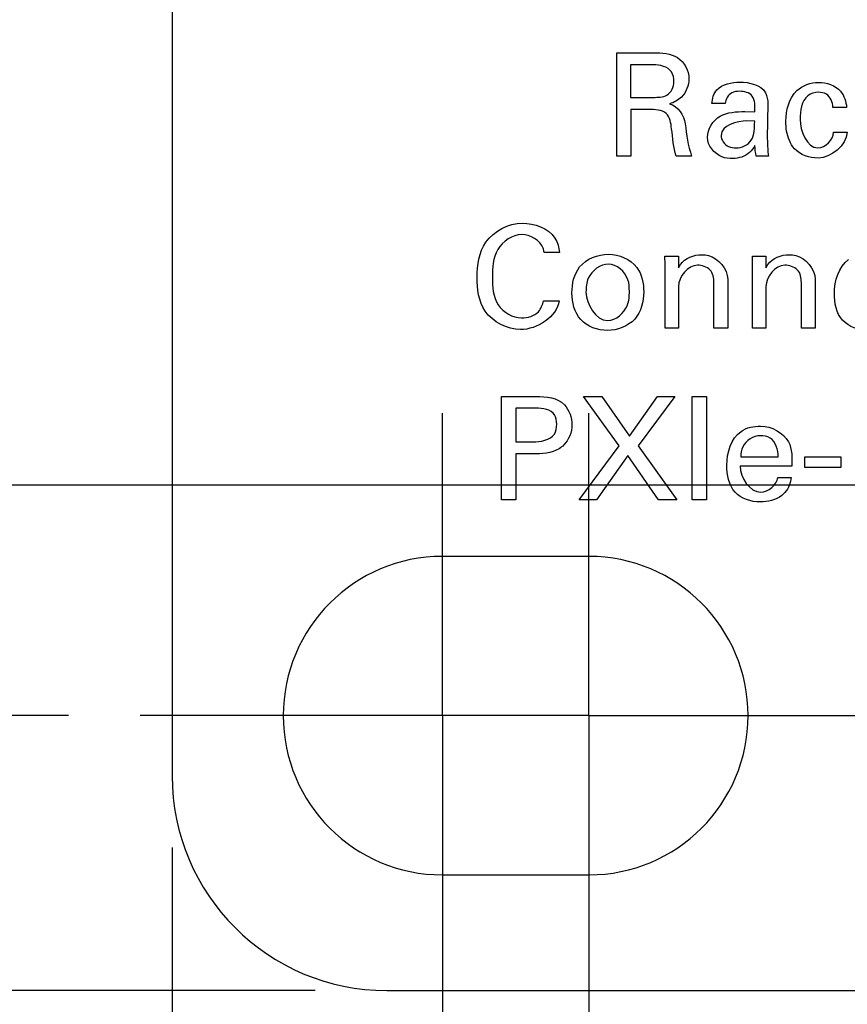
# Model space of a CAD drawing. Header units: inches. Extents: x 0 to 34, y 0 to 22.
# Tile 4 of 54: x 2.941 to 3.664, y 5.863 to 6.723. Entities that reach past the tile are written whole.
import ezdxf

# ---------------------------------------------------------------- set-up
doc = ezdxf.new("R2010")
doc.units = ezdxf.units.IN
doc.header["$LTSCALE"] = 1.87
doc.header["$MEASUREMENT"] = 0
doc.linetypes.add('CENTER', pattern=[0.6, 0.375, -0.075, 0.075, -0.075])
doc.layers.get('0').update_dxf_attribs({"linetype": 'CONTINUOUS'})
doc.layers.add('02___PRT_ALL_AXES', color=7, linetype='CONTINUOUS')
doc.layers.add('DIMENSIONS', color=7, linetype='CONTINUOUS')
doc.styles.get("Standard").update_dxf_attribs({"font": 'txt', "width": 0.8})
doc.dimstyles.new('DIMSTYLE_2', dxfattribs={"dimtxt": 0.125, "dimasz": 0.18, "dimexe": 0.125, "dimexo": 0.0625, "dimgap": 0.03125, "dimtad": 0, "dimtih": 1, "dimtoh": 1, "dimdec": 3, "dimzin": 4, "dimdsep": 46, "dimtxsty": 'STANDARD', "dimblk": '_FILLED', "dimblk1": '_FILLED', "dimblk2": '_FILLED', "dimcen": 0.09, "dimadec": 0, "dimazin": 0, "dimtp": 0.001, "dimtm": 0.001, "dimtfac": 1, "dimtdec": 3, "dimtofl": 0, "dimtmove": 0, "dimatfit": 3, "dimldrblk": '_FILLED', "dimfxl": 1, "dimtolj": 1, "dimtzin": 4, "dimarcsym": 0})

# ---------------------------------------------------------------- blocks, each defined once
blk = doc.blocks.new('*D5')
at = {"layer": 'DIMENSIONS', "color": 2, "linetype": 'CONTINUOUS'}
blk.add_line((2.9839, 6.11515), (2.3965, 6.11515), dxfattribs=at)
at = {"layer": 'DIMENSIONS', "color": 2, "linetype": 'CONTINUOUS', "insert": (2.334, 6.17765), "char_height": 0.125, "width": 1.325, "attachment_point": 3, "line_spacing_factor": 0.9}
blk.add_mtext('2X .240{\\Ftxt.shx;\\W1.000000;\\H0.125000; }[6.1]', dxfattribs=at)
blk = doc.blocks.new('_FILLED')
at = {"color": 0, "linetype": 'BYBLOCK'}
blk.add_solid([(0, 0), (-1, 0.1736), (-1, -0.1736)], dxfattribs=at)
blk = doc.blocks.new('*D6')
at = {"layer": 'DIMENSIONS', "color": 2, "linetype": 'CONTINUOUS'}
blk.add_line((3.1994, 5.87515), (2.3965, 5.87515), dxfattribs=at)
at = {"layer": 'DIMENSIONS', "color": 2, "linetype": 'CONTINUOUS', "insert": (2.334, 5.93765), "char_height": 0.125, "width": 0.825, "attachment_point": 3, "line_spacing_factor": 0.9}
blk.add_mtext('.000{\\Ftxt.shx;\\W1.000000;\\H0.125000; }[0]', dxfattribs=at)
blk = doc.blocks.new('*D7')
at = {"layer": 'DIMENSIONS', "color": 2, "linetype": 'CONTINUOUS'}
for p, q in [((2.72712, 7.04015), (2.69413, 6.99368)), ((5.1219, 7.04015), (2.72712, 7.04015)), ((2.69413, 6.99368), (2.3965, 6.99368))]:
    blk.add_line(p, q, dxfattribs=at)
at = {"layer": 'DIMENSIONS', "color": 2, "linetype": 'CONTINUOUS', "insert": (2.334, 7.05618), "char_height": 0.125, "width": 1.325, "attachment_point": 3, "line_spacing_factor": 0.9}
blk.add_mtext('1.165{\\Ftxt.shx;\\W1.000000;\\H0.125000; }[29.59]', dxfattribs=at)
blk = doc.blocks.new('*D8')
at = {"layer": 'DIMENSIONS', "color": 2, "linetype": 'CONTINUOUS'}
blk.add_line((2.9839, 7.36515), (2.3965, 7.36515), dxfattribs=at)
at = {"layer": 'DIMENSIONS', "color": 2, "linetype": 'CONTINUOUS', "insert": (2.334, 7.42765), "char_height": 0.125, "width": 1.625, "attachment_point": 3, "line_spacing_factor": 0.9}
blk.add_mtext('2X 1.490{\\Ftxt.shx;\\W1.000000;\\H0.125000; }[37.85]', dxfattribs=at)
blk = doc.blocks.new('*D9')
at = {"layer": 'DIMENSIONS', "color": 2, "linetype": 'CONTINUOUS'}
blk.add_line((6.15468, 7.16393), (2.3869, 7.16393), dxfattribs=at)
at = {"layer": 'DIMENSIONS', "color": 2, "linetype": 'CONTINUOUS', "insert": (2.3244, 7.22643), "char_height": 0.125, "width": 1.725, "attachment_point": 3, "line_spacing_factor": 0.9}
blk.add_mtext('16X 1.289{\\Ftxt.shx;\\W1.000000;\\H0.125000; }[32.74]', dxfattribs=at)
blk = doc.blocks.new('*D10')
at = {"layer": 'DIMENSIONS', "color": 2, "linetype": 'CONTINUOUS'}
blk.add_line((6.15468, 6.31637), (2.3869, 6.31637), dxfattribs=at)
at = {"layer": 'DIMENSIONS', "color": 2, "linetype": 'CONTINUOUS', "insert": (2.3244, 6.37887), "char_height": 0.125, "width": 1.625, "attachment_point": 3, "line_spacing_factor": 0.9}
blk.add_mtext('16X .441{\\Ftxt.shx;\\W1.000000;\\H0.125000; }[11.21]', dxfattribs=at)
blk = doc.blocks.new('*D12')
at = {"layer": 'DIMENSIONS', "color": 2, "linetype": 'CONTINUOUS'}
blk.add_line((3.1994, 7.60515), (2.3869, 7.60515), dxfattribs=at)
at = {"layer": 'DIMENSIONS', "color": 2, "linetype": 'CONTINUOUS', "insert": (2.3244, 7.66765), "char_height": 0.125, "width": 1.325, "attachment_point": 3, "line_spacing_factor": 0.9}
blk.add_mtext('1.730{\\Ftxt.shx;\\W1.000000;\\H0.125000; }[43.94]', dxfattribs=at)
blk = doc.blocks.new('*D13')
at = {"layer": 'DIMENSIONS', "color": 2, "linetype": 'CONTINUOUS'}
blk.add_line((3.3104, 5.78865), (3.3104, 5.18765), dxfattribs=at)
at = {"layer": 'DIMENSIONS', "color": 2, "linetype": 'CONTINUOUS', "insert": (3.2479, 5.12515), "char_height": 0.125, "width": 1.425, "attachment_point": 3, "rotation": 90, "line_spacing_factor": 0.9}
blk.add_mtext('2X .236{\\Ftxt.shx;\\W1.000000;\\H0.125000; }[5.99]', dxfattribs=at)
blk = doc.blocks.new('*D14')
at = {"layer": 'DIMENSIONS', "color": 2, "linetype": 'CONTINUOUS'}
blk.add_line((3.0744, 6.00015), (3.0744, 5.18765), dxfattribs=at)
at = {"layer": 'DIMENSIONS', "color": 2, "linetype": 'CONTINUOUS', "insert": (3.0119, 5.12515), "char_height": 0.125, "width": 0.825, "attachment_point": 3, "rotation": 90, "line_spacing_factor": 0.9}
blk.add_mtext('.000{\\Ftxt.shx;\\W1.000000;\\H0.125000; }[0]', dxfattribs=at)
blk = doc.blocks.new('*D16')
at = {"layer": 'DIMENSIONS', "color": 2, "linetype": 'CONTINUOUS'}
blk.add_line((5.4244, 6.73765), (5.4244, 5.18765), dxfattribs=at)
at = {"layer": 'DIMENSIONS', "color": 2, "linetype": 'CONTINUOUS', "insert": (5.3619, 5.12515), "char_height": 0.125, "width": 1.325, "attachment_point": 3, "rotation": 90, "line_spacing_factor": 0.9}
blk.add_mtext('2.350{\\Ftxt.shx;\\W1.000000;\\H0.125000; }[59.69]', dxfattribs=at)
blk = doc.blocks.new('*D17')
at = {"layer": 'DIMENSIONS', "color": 2, "linetype": 'CONTINUOUS'}
blk.add_line((6.4534, 6.96757), (6.4534, 5.18765), dxfattribs=at)
at = {"layer": 'DIMENSIONS', "color": 2, "linetype": 'CONTINUOUS', "insert": (6.3909, 5.12515), "char_height": 0.125, "width": 1.625, "attachment_point": 3, "rotation": 90, "line_spacing_factor": 0.9}
blk.add_mtext('2X 3.379{\\Ftxt.shx;\\W1.000000;\\H0.125000; }[85.83]', dxfattribs=at)
blk = doc.blocks.new('*D18')
at = {"layer": 'DIMENSIONS', "color": 2, "linetype": 'CONTINUOUS'}
blk.add_line((7.2734, 6.96757), (7.2734, 5.18765), dxfattribs=at)
at = {"layer": 'DIMENSIONS', "color": 2, "linetype": 'CONTINUOUS', "insert": (7.2109, 5.12515), "char_height": 0.125, "width": 1.725, "attachment_point": 3, "rotation": 90, "line_spacing_factor": 0.9}
blk.add_mtext('2X 4.199{\\Ftxt.shx;\\W1.000000;\\H0.125000; }[106.65]', dxfattribs=at)
blk = doc.blocks.new('*D19')
at = {"layer": 'DIMENSIONS', "color": 2, "linetype": 'CONTINUOUS'}
blk.add_line((8.0934, 6.96757), (8.0934, 5.18765), dxfattribs=at)
at = {"layer": 'DIMENSIONS', "color": 2, "linetype": 'CONTINUOUS', "insert": (8.0309, 5.12515), "char_height": 0.125, "width": 1.725, "attachment_point": 3, "rotation": 90, "line_spacing_factor": 0.9}
blk.add_mtext('2X 5.019{\\Ftxt.shx;\\W1.000000;\\H0.125000; }[127.48]', dxfattribs=at)
blk = doc.blocks.new('*D20')
at = {"layer": 'DIMENSIONS', "color": 2, "linetype": 'CONTINUOUS'}
blk.add_line((8.9134, 6.96757), (8.9134, 5.18765), dxfattribs=at)
at = {"layer": 'DIMENSIONS', "color": 2, "linetype": 'CONTINUOUS', "insert": (8.8509, 5.12515), "char_height": 0.125, "width": 1.725, "attachment_point": 3, "rotation": 90, "line_spacing_factor": 0.9}
blk.add_mtext('2X 5.839{\\Ftxt.shx;\\W1.000000;\\H0.125000; }[148.31]', dxfattribs=at)
blk = doc.blocks.new('*D21')
at = {"layer": 'DIMENSIONS', "color": 2, "linetype": 'CONTINUOUS'}
blk.add_line((9.7334, 6.96757), (9.7334, 5.18765), dxfattribs=at)
at = {"layer": 'DIMENSIONS', "color": 2, "linetype": 'CONTINUOUS', "insert": (9.6709, 5.12515), "char_height": 0.125, "width": 1.725, "attachment_point": 3, "rotation": 90, "line_spacing_factor": 0.9}
blk.add_mtext('2X 6.659{\\Ftxt.shx;\\W1.000000;\\H0.125000; }[169.14]', dxfattribs=at)
blk = doc.blocks.new('*D22')
at = {"layer": 'DIMENSIONS', "color": 2, "linetype": 'CONTINUOUS'}
blk.add_line((10.5534, 6.96757), (10.5534, 5.18765), dxfattribs=at)
at = {"layer": 'DIMENSIONS', "color": 2, "linetype": 'CONTINUOUS', "insert": (10.4909, 5.12515), "char_height": 0.125, "width": 1.725, "attachment_point": 3, "rotation": 90, "line_spacing_factor": 0.9}
blk.add_mtext('2X 7.479{\\Ftxt.shx;\\W1.000000;\\H0.125000; }[189.97]', dxfattribs=at)
blk = doc.blocks.new('*D23')
at = {"layer": 'DIMENSIONS', "color": 2, "linetype": 'CONTINUOUS'}
blk.add_line((11.3734, 6.96757), (11.3734, 5.18765), dxfattribs=at)
at = {"layer": 'DIMENSIONS', "color": 2, "linetype": 'CONTINUOUS', "insert": (11.3109, 5.12515), "char_height": 0.125, "width": 1.725, "attachment_point": 3, "rotation": 90, "line_spacing_factor": 0.9}
blk.add_mtext('2X 8.299{\\Ftxt.shx;\\W1.000000;\\H0.125000; }[210.79]', dxfattribs=at)
blk = doc.blocks.new('*D24')
at = {"layer": 'DIMENSIONS', "color": 2, "linetype": 'CONTINUOUS'}
blk.add_line((12.1934, 6.96757), (12.1934, 5.18765), dxfattribs=at)
at = {"layer": 'DIMENSIONS', "color": 2, "linetype": 'CONTINUOUS', "insert": (12.1309, 5.12515), "char_height": 0.125, "width": 1.725, "attachment_point": 3, "rotation": 90, "line_spacing_factor": 0.9}
blk.add_mtext('2X 9.119{\\Ftxt.shx;\\W1.000000;\\H0.125000; }[231.62]', dxfattribs=at)
blk = doc.blocks.new('*D25')
at = {"layer": 'DIMENSIONS', "color": 2, "linetype": 'CONTINUOUS'}
blk.add_line((13.4634, 6.96757), (13.4634, 5.18765), dxfattribs=at)
at = {"layer": 'DIMENSIONS', "color": 2, "linetype": 'CONTINUOUS', "insert": (13.4009, 5.12515), "char_height": 0.125, "width": 1.825, "attachment_point": 3, "rotation": 90, "line_spacing_factor": 0.9}
blk.add_mtext('2X 10.389{\\Ftxt.shx;\\W1.000000;\\H0.125000; }[263.88]', dxfattribs=at)
blk = doc.blocks.new('*D26')
at = {"layer": 'DIMENSIONS', "color": 2, "linetype": 'CONTINUOUS'}
blk.add_line((14.2834, 6.96757), (14.2834, 5.18765), dxfattribs=at)
at = {"layer": 'DIMENSIONS', "color": 2, "linetype": 'CONTINUOUS', "insert": (14.2209, 5.12515), "char_height": 0.125, "width": 1.825, "attachment_point": 3, "rotation": 90, "line_spacing_factor": 0.9}
blk.add_mtext('2X 11.209{\\Ftxt.shx;\\W1.000000;\\H0.125000; }[284.71]', dxfattribs=at)
blk = doc.blocks.new('*D27')
at = {"layer": 'DIMENSIONS', "color": 2, "linetype": 'CONTINUOUS'}
blk.add_line((15.1034, 6.96757), (15.1034, 5.18765), dxfattribs=at)
at = {"layer": 'DIMENSIONS', "color": 2, "linetype": 'CONTINUOUS', "insert": (15.0409, 5.12515), "char_height": 0.125, "width": 1.825, "attachment_point": 3, "rotation": 90, "line_spacing_factor": 0.9}
blk.add_mtext('2X 12.029{\\Ftxt.shx;\\W1.000000;\\H0.125000; }[305.54]', dxfattribs=at)
blk = doc.blocks.new('*D28')
at = {"layer": 'DIMENSIONS', "color": 2, "linetype": 'CONTINUOUS'}
blk.add_line((15.9234, 6.96757), (15.9234, 5.18765), dxfattribs=at)
at = {"layer": 'DIMENSIONS', "color": 2, "linetype": 'CONTINUOUS', "insert": (15.8609, 5.12515), "char_height": 0.125, "width": 1.825, "attachment_point": 3, "rotation": 90, "line_spacing_factor": 0.9}
blk.add_mtext('2X 12.849{\\Ftxt.shx;\\W1.000000;\\H0.125000; }[326.36]', dxfattribs=at)
blk = doc.blocks.new('*D29')
at = {"layer": 'DIMENSIONS', "color": 2, "linetype": 'CONTINUOUS'}
blk.add_line((16.7434, 6.96757), (16.7434, 5.18765), dxfattribs=at)
at = {"layer": 'DIMENSIONS', "color": 2, "linetype": 'CONTINUOUS', "insert": (16.6809, 5.12515), "char_height": 0.125, "width": 1.825, "attachment_point": 3, "rotation": 90, "line_spacing_factor": 0.9}
blk.add_mtext('2X 13.669{\\Ftxt.shx;\\W1.000000;\\H0.125000; }[347.19]', dxfattribs=at)
blk = doc.blocks.new('*D30')
at = {"layer": 'DIMENSIONS', "color": 2, "linetype": 'CONTINUOUS'}
blk.add_line((17.5634, 6.96757), (17.5634, 5.18765), dxfattribs=at)
at = {"layer": 'DIMENSIONS', "color": 2, "linetype": 'CONTINUOUS', "insert": (17.5009, 5.12515), "char_height": 0.125, "width": 1.825, "attachment_point": 3, "rotation": 90, "line_spacing_factor": 0.9}
blk.add_mtext('2X 14.489{\\Ftxt.shx;\\W1.000000;\\H0.125000; }[368.02]', dxfattribs=at)
blk = doc.blocks.new('*D31')
at = {"layer": 'DIMENSIONS', "color": 2, "linetype": 'CONTINUOUS'}
blk.add_line((18.3854, 6.96757), (18.3854, 5.18765), dxfattribs=at)
at = {"layer": 'DIMENSIONS', "color": 2, "linetype": 'CONTINUOUS', "insert": (18.3229, 5.12515), "char_height": 0.125, "width": 1.725, "attachment_point": 3, "rotation": 90, "line_spacing_factor": 0.9}
blk.add_mtext('2X 15.311{\\Ftxt.shx;\\W1.000000;\\H0.125000; }[388.9]', dxfattribs=at)
blk = doc.blocks.new('*D32')
at = {"layer": 'DIMENSIONS', "color": 2, "linetype": 'CONTINUOUS'}
blk.add_line((19.2054, 6.96757), (19.2054, 5.18765), dxfattribs=at)
at = {"layer": 'DIMENSIONS', "color": 2, "linetype": 'CONTINUOUS', "insert": (19.1429, 5.12515), "char_height": 0.125, "width": 1.825, "attachment_point": 3, "rotation": 90, "line_spacing_factor": 0.9}
blk.add_mtext('2X 16.131{\\Ftxt.shx;\\W1.000000;\\H0.125000; }[409.73]', dxfattribs=at)
blk = doc.blocks.new('*D35')
at = {"layer": 'DIMENSIONS', "color": 2, "linetype": 'CONTINUOUS'}
blk.add_line((22.0744, 6.00015), (22.0744, 5.18765), dxfattribs=at)
at = {"layer": 'DIMENSIONS', "color": 2, "linetype": 'CONTINUOUS', "insert": (22.0119, 5.12515), "char_height": 0.125, "width": 1.425, "attachment_point": 3, "rotation": 90, "line_spacing_factor": 0.9}
blk.add_mtext('19.000{\\Ftxt.shx;\\W1.000000;\\H0.125000; }[482.6]', dxfattribs=at)

msp = doc.modelspace()

# ---------------------------------------------------------------- linework, layer by layer
at = {"color": 7, "linetype": 'CONTINUOUS'}
for p, q in [((3.0744, 7.41765), (3.0744, 6.06265)), ((3.2619, 5.87515), (21.8869, 5.87515))]:
    msp.add_line(p, q, dxfattribs=at)
at = {"color": 40, "linetype": 'CONTINUOUS'}
for p, q in [((3.46274, 6.60354), (3.46274, 6.69382)), ((3.46274, 6.69382), (3.495, 6.69382)), ((3.47487, 6.68332), (3.47487, 6.65493)), ((3.49462, 6.68332), (3.47487, 6.68332)), ((3.47487, 6.65493), (3.49462, 6.65493)), ((3.55748, 6.64956), (3.54572, 6.64956)), ((3.59474, 6.64931), (3.59424, 6.6193)), ((3.66347, 6.64618), (3.6516, 6.64618)), ((3.47512, 6.64431), (3.47512, 6.60354)), ((3.49087, 6.64431), (3.47512, 6.64431)), ((3.57473, 6.64255), (3.58323, 6.64218)), ((3.58323, 6.63405), (3.57649, 6.63443)), ((3.6521, 6.62442), (3.66398, 6.62442)), ((3.47512, 6.60354), (3.46274, 6.60354)), ((3.52813, 6.60354), (3.51475, 6.60354)), ((3.59524, 6.60354), (3.58461, 6.60354)), ((3.41266, 6.51944), (3.39928, 6.51944)), ((3.50498, 6.50906), (3.50486, 6.51631)), ((3.50486, 6.51631), (3.51661, 6.51631)), ((3.51661, 6.51631), (3.51673, 6.50619)), ((3.58134, 6.50906), (3.58122, 6.51631)), ((3.58122, 6.51631), (3.59297, 6.51631)), ((3.59297, 6.51631), (3.59309, 6.50619)), ((3.50498, 6.45355), (3.50498, 6.50906)), ((3.58134, 6.45355), (3.58134, 6.50906)), ((3.54762, 6.45355), (3.54762, 6.49343)), ((3.55962, 6.49618), (3.55962, 6.45355)), ((3.62398, 6.45355), (3.62398, 6.49343)), ((3.63598, 6.49618), (3.63598, 6.45355)), ((3.51673, 6.48968), (3.51673, 6.45355)), ((3.59309, 6.48968), (3.59309, 6.45355)), ((3.39866, 6.4773), (3.41241, 6.4773)), ((3.51673, 6.45355), (3.50498, 6.45355)), ((3.55962, 6.45355), (3.54762, 6.45355)), ((3.59309, 6.45355), (3.58134, 6.45355)), ((3.63598, 6.45355), (3.62398, 6.45355)), ((3.36207, 6.30354), (3.36207, 6.39382)), ((3.36207, 6.39382), (3.39233, 6.39382)), ((3.46481, 6.35081), (3.43356, 6.39382)), ((3.43356, 6.39382), (3.44956, 6.39382)), ((3.44956, 6.39382), (3.47394, 6.35906)), ((3.47394, 6.35906), (3.49832, 6.39382)), ((3.51345, 6.39382), (3.48132, 6.35056)), ((3.49832, 6.39382), (3.51345, 6.39382)), ((3.52866, 6.30354), (3.52866, 6.39382)), ((3.52866, 6.39382), (3.54117, 6.39382)), ((3.54117, 6.39382), (3.54117, 6.30354)), ((3.37457, 6.38369), (3.37457, 6.35418)), ((3.39208, 6.38369), (3.37457, 6.38369)), ((3.37457, 6.35418), (3.38945, 6.35418)), ((3.37457, 6.34368), (3.37457, 6.30354)), ((3.3892, 6.34368), (3.37457, 6.34368)), ((3.42981, 6.30354), (3.46481, 6.35081)), ((3.48132, 6.35056), (3.51508, 6.30354)), ((3.47244, 6.34231), (3.44493, 6.30354)), ((3.49932, 6.30354), (3.47244, 6.34231)), ((3.57103, 6.34105), (3.60367, 6.34105)), ((3.62714, 6.33168), (3.62714, 6.34118)), ((3.62714, 6.34118), (3.65852, 6.34118)), ((3.65852, 6.34118), (3.65852, 6.33168)), ((3.61567, 6.33281), (3.57053, 6.33281)), ((3.65852, 6.33168), (3.62714, 6.33168)), ((3.60329, 6.32317), (3.61505, 6.32317)), ((3.37457, 6.30354), (3.36207, 6.30354)), ((3.44493, 6.30354), (3.42981, 6.30354)), ((3.51508, 6.30354), (3.49932, 6.30354)), ((3.54117, 6.30354), (3.52866, 6.30354))]:
    msp.add_line(p, q, dxfattribs=at)
at = {"color": 7, "linetype": 'CONTINUOUS'}
msp.add_arc((3.2619, 6.06265), 0.1875, 180, 270, dxfattribs=at)
at = {"color": 40, "linetype": 'CONTINUOUS'}
for points in [[(3.495, 6.69382), (3.50206, 6.69382), (3.50981, 6.69338), (3.51576, 6.68957)], [(3.51576, 6.68957), (3.52166, 6.68585), (3.52576, 6.67816), (3.52576, 6.67119)], [(3.52576, 6.67119), (3.52576, 6.66545), (3.52344, 6.65925), (3.51938, 6.65519)], [(3.50651, 6.65694), (3.51034, 6.65912), (3.51263, 6.66427), (3.51263, 6.66869)], [(3.5501, 6.66144), (3.55488, 6.66671), (3.56324, 6.66819), (3.57036, 6.66819)], [(3.57036, 6.66819), (3.57839, 6.66819), (3.58885, 6.66604), (3.59261, 6.65894)], [(3.63897, 6.66794), (3.64589, 6.66794), (3.65379, 6.66549), (3.65823, 6.66018)], [(3.49462, 6.65493), (3.49864, 6.65493), (3.50305, 6.65489), (3.50651, 6.65694)], [(3.51938, 6.65519), (3.51652, 6.65232), (3.51266, 6.65037), (3.50875, 6.64931)], [(3.54572, 6.64956), (3.54621, 6.65375), (3.54736, 6.65822), (3.5501, 6.66144)], [(3.58098, 6.65606), (3.57864, 6.65915), (3.57398, 6.66018), (3.5701, 6.66018)], [(3.58323, 6.64218), (3.58323, 6.64687), (3.58395, 6.65243), (3.58098, 6.65606)], [(3.59261, 6.65894), (3.59416, 6.65604), (3.59474, 6.65259), (3.59474, 6.64931)], [(3.65823, 6.66018), (3.66148, 6.6564), (3.66312, 6.65115), (3.66347, 6.64618)], [(3.50875, 6.64931), (3.5159, 6.64744), (3.52169, 6.63927), (3.52251, 6.63192)], [(3.54197, 6.62005), (3.54197, 6.62719), (3.5468, 6.63484), (3.55297, 6.63843)], [(3.55297, 6.63843), (3.55943, 6.64201), (3.56735, 6.64255), (3.57473, 6.64255)], [(3.51475, 6.60354), (3.5122, 6.61121), (3.51165, 6.61941), (3.51063, 6.62743)], [(3.52251, 6.63192), (3.52364, 6.62235), (3.52495, 6.61265), (3.52813, 6.60354)], [(3.57649, 6.63443), (3.56782, 6.63443), (3.55385, 6.63033), (3.55385, 6.62167)], [(3.58024, 6.61755), (3.58317, 6.62231), (3.58307, 6.62846), (3.58323, 6.63405)], [(3.62284, 6.63567), (3.62284, 6.62588), (3.62868, 6.61079), (3.63847, 6.61079)], [(3.63847, 6.61079), (3.6449, 6.61079), (3.65183, 6.61801), (3.6521, 6.62442)], [(3.66398, 6.62442), (3.66328, 6.61314), (3.6499, 6.60191), (3.63859, 6.60191)], [(3.56686, 6.61079), (3.57185, 6.61079), (3.57749, 6.61337), (3.58024, 6.61755)], [(3.58461, 6.60354), (3.58376, 6.60657), (3.58348, 6.60977), (3.58348, 6.61292)], [(3.63859, 6.60191), (3.6312, 6.60191), (3.62295, 6.60459), (3.61796, 6.61005)], [(3.53312, 6.50844), (3.52481, 6.50844), (3.51673, 6.49798), (3.51673, 6.48968)], [(3.54425, 6.50418), (3.54138, 6.50693), (3.53709, 6.50844), (3.53312, 6.50844)], [(3.60948, 6.50844), (3.60118, 6.50844), (3.59309, 6.49798), (3.59309, 6.48968)], [(3.6206, 6.50418), (3.61774, 6.50693), (3.61345, 6.50844), (3.60948, 6.50844)], [(3.65283, 6.4838), (3.65283, 6.49447), (3.65645, 6.50722), (3.6652, 6.51331)], [(3.54762, 6.49343), (3.54762, 6.49719), (3.5469, 6.50153), (3.54425, 6.50418)], [(3.62398, 6.49343), (3.62398, 6.49719), (3.62326, 6.50153), (3.6206, 6.50418)], [(3.43587, 6.48492), (3.43587, 6.47455), (3.44438, 6.46017), (3.45476, 6.46017)], [(3.41241, 6.4773), (3.41093, 6.46335), (3.39268, 6.45217), (3.37865, 6.45217)], [(3.39428, 6.46779), (3.39665, 6.47035), (3.39804, 6.47387), (3.39866, 6.4773)], [(3.37965, 6.46242), (3.38484, 6.46242), (3.39066, 6.46406), (3.39428, 6.46779)], [(3.39233, 6.39382), (3.40089, 6.39382), (3.41115, 6.39285), (3.41696, 6.38657)], [(3.41696, 6.38657), (3.42131, 6.3821), (3.42359, 6.3753), (3.42359, 6.36906)], [(3.42359, 6.36906), (3.42359, 6.36272), (3.42094, 6.35592), (3.41646, 6.35143)], [(3.5589, 6.3338), (3.5589, 6.34447), (3.56253, 6.35721), (3.57128, 6.36331)], [(3.57128, 6.36331), (3.57611, 6.36673), (3.5825, 6.36794), (3.58842, 6.36794)], [(3.57053, 6.33281), (3.57035, 6.32317), (3.5789, 6.31017), (3.58854, 6.31017)], [(3.58854, 6.31017), (3.59509, 6.31017), (3.60257, 6.31666), (3.60329, 6.32317)], [(3.61505, 6.32317), (3.61449, 6.31848), (3.61288, 6.31352), (3.60967, 6.31005)]]:
    msp.add_open_spline(points, degree=3, dxfattribs=at)
for points, knots in [([(3.51263, 6.66869), (3.51263, 6.67159), (3.51107, 6.681), (3.50031, 6.68332), (3.49462, 6.68332)], [0, 0, 0, 0, 0.338262, 1, 1, 1, 1]), ([(3.61046, 6.63405), (3.61046, 6.64352), (3.61488, 6.66194), (3.63222, 6.66794), (3.63897, 6.66794)], [0, 0, 0, 0, 0.583869, 1, 1, 1, 1]), ([(3.5701, 6.66018), (3.56774, 6.66018), (3.56138, 6.65972), (3.55766, 6.65319), (3.55748, 6.64956)], [0, 0, 0, 0, 0.3939, 1, 1, 1, 1]), ([(3.63909, 6.65931), (3.6358, 6.65931), (3.62454, 6.656), (3.62284, 6.64291), (3.62284, 6.63567)], [0, 0, 0, 0, 0.31248, 1, 1, 1, 1]), ([(3.6516, 6.64618), (3.65123, 6.65045), (3.64846, 6.65807), (3.6414, 6.65931), (3.63909, 6.65931)], [0, 0, 0, 0, 0.650147, 1, 1, 1, 1]), ([(3.51063, 6.62743), (3.51009, 6.63213), (3.50811, 6.64387), (3.49601, 6.64431), (3.49087, 6.64431)], [0, 0, 0, 0, 0.479563, 1, 1, 1, 1]), ([(3.61796, 6.61005), (3.61431, 6.61431), (3.61091, 6.62269), (3.61046, 6.63117), (3.61046, 6.63405)], [0, 0, 0, 0, 0.660745, 1, 1, 1, 1]), ([(3.5641, 6.60154), (3.56089, 6.60154), (3.55048, 6.60228), (3.54197, 6.61297), (3.54197, 6.62005)], [0, 0, 0, 0, 0.31212, 1, 1, 1, 1]), ([(3.55385, 6.62167), (3.55385, 6.61776), (3.5584, 6.61132), (3.56467, 6.61079), (3.56686, 6.61079)], [0, 0, 0, 0, 0.641315, 1, 1, 1, 1]), ([(3.59424, 6.6193), (3.59424, 6.61863), (3.59436, 6.61337), (3.59461, 6.6081), (3.59524, 6.60354)], [0, 0, 0, 0, 0.125795, 1, 1, 1, 1]), ([(3.58348, 6.61292), (3.58226, 6.61066), (3.5777, 6.60412), (3.56931, 6.60154), (3.5641, 6.60154)], [0, 0, 0, 0, 0.330953, 1, 1, 1, 1]), ([(3.34076, 6.49768), (3.34076, 6.50827), (3.34402, 6.53258), (3.36832, 6.54507), (3.38027, 6.54507)], [0, 0, 0, 0, 0.469769, 1, 1, 1, 1]), ([(3.38027, 6.54507), (3.39069, 6.54507), (3.40828, 6.53907), (3.41231, 6.52384), (3.41266, 6.51944)], [0, 0, 0, 0, 0.702135, 1, 1, 1, 1]), ([(3.37977, 6.53507), (3.37154, 6.53507), (3.35474, 6.52356), (3.35414, 6.50604), (3.35414, 6.4978)], [0, 0, 0, 0, 0.49974, 1, 1, 1, 1]), ([(3.39928, 6.51944), (3.39908, 6.5207), (3.39769, 6.52934), (3.38715, 6.53507), (3.37977, 6.53507)], [0, 0, 0, 0, 0.148066, 1, 1, 1, 1]), ([(3.42362, 6.48418), (3.42362, 6.49207), (3.42733, 6.51072), (3.44634, 6.51794), (3.45551, 6.51794)], [0, 0, 0, 0, 0.462434, 1, 1, 1, 1]), ([(3.45551, 6.51794), (3.46462, 6.51794), (3.483, 6.51036), (3.48626, 6.49245), (3.48626, 6.48505)], [0, 0, 0, 0, 0.55216, 1, 1, 1, 1]), ([(3.51673, 6.50619), (3.51725, 6.50718), (3.52112, 6.51408), (3.53011, 6.51756), (3.53687, 6.51756)], [0, 0, 0, 0, 0.142136, 1, 1, 1, 1]), ([(3.53687, 6.51756), (3.53886, 6.51756), (3.54975, 6.51683), (3.55962, 6.50509), (3.55962, 6.49618)], [0, 0, 0, 0, 0.182496, 1, 1, 1, 1]), ([(3.59309, 6.50619), (3.59361, 6.50718), (3.59748, 6.51408), (3.60647, 6.51756), (3.61323, 6.51756)], [0, 0, 0, 0, 0.142136, 1, 1, 1, 1]), ([(3.61323, 6.51756), (3.61522, 6.51756), (3.62611, 6.51683), (3.63598, 6.50509), (3.63598, 6.49618)], [0, 0, 0, 0, 0.18243, 1, 1, 1, 1]), ([(3.45551, 6.50931), (3.44835, 6.50931), (3.43667, 6.50053), (3.43587, 6.48901), (3.43587, 6.48492)], [0, 0, 0, 0, 0.63671, 1, 1, 1, 1]), ([(3.47376, 6.48543), (3.47376, 6.4889), (3.47342, 6.49965), (3.46274, 6.50931), (3.45551, 6.50931)], [0, 0, 0, 0, 0.324164, 1, 1, 1, 1]), ([(3.37865, 6.45217), (3.36704, 6.45217), (3.34353, 6.46423), (3.34076, 6.48763), (3.34076, 6.49768)], [0, 0, 0, 0, 0.536119, 1, 1, 1, 1]), ([(3.35414, 6.4978), (3.35414, 6.48961), (3.35488, 6.47212), (3.37185, 6.46242), (3.37965, 6.46242)], [0, 0, 0, 0, 0.512279, 1, 1, 1, 1]), ([(3.4545, 6.45142), (3.44614, 6.45142), (3.42794, 6.4578), (3.42362, 6.47601), (3.42362, 6.48418)], [0, 0, 0, 0, 0.50591, 1, 1, 1, 1]), ([(3.48626, 6.48505), (3.48626, 6.47673), (3.4817, 6.45817), (3.46313, 6.45142), (3.4545, 6.45142)], [0, 0, 0, 0, 0.491181, 1, 1, 1, 1]), ([(3.45476, 6.46017), (3.46203, 6.46017), (3.47323, 6.47003), (3.47376, 6.48141), (3.47376, 6.48543)], [0, 0, 0, 0, 0.644662, 1, 1, 1, 1]), ([(3.68196, 6.45167), (3.67409, 6.45167), (3.65607, 6.45741), (3.65283, 6.4756), (3.65283, 6.4838)], [0, 0, 0, 0, 0.489792, 1, 1, 1, 1]), ([(3.41033, 6.36956), (3.41033, 6.37236), (3.40894, 6.38185), (3.39787, 6.38369), (3.39208, 6.38369)], [0, 0, 0, 0, 0.325842, 1, 1, 1, 1]), ([(3.38945, 6.35418), (3.39611, 6.35418), (3.40857, 6.35607), (3.41033, 6.3666), (3.41033, 6.36956)], [0, 0, 0, 0, 0.69208, 1, 1, 1, 1]), ([(3.58842, 6.36794), (3.59771, 6.36794), (3.61645, 6.35806), (3.61585, 6.34001), (3.61567, 6.33281)], [0, 0, 0, 0, 0.563285, 1, 1, 1, 1]), ([(3.58816, 6.35956), (3.58208, 6.35956), (3.57216, 6.35333), (3.57109, 6.34402), (3.57103, 6.34105)], [0, 0, 0, 0, 0.671843, 1, 1, 1, 1]), ([(3.60367, 6.34105), (3.60379, 6.347), (3.60069, 6.35802), (3.5911, 6.35956), (3.58816, 6.35956)], [0, 0, 0, 0, 0.669938, 1, 1, 1, 1]), ([(3.41646, 6.35143), (3.41525, 6.35023), (3.40771, 6.34404), (3.39711, 6.34368), (3.3892, 6.34368)], [0, 0, 0, 0, 0.177373, 1, 1, 1, 1]), ([(3.58803, 6.30167), (3.58017, 6.30167), (3.56215, 6.30741), (3.5589, 6.32561), (3.5589, 6.3338)], [0, 0, 0, 0, 0.489803, 1, 1, 1, 1]), ([(3.60967, 6.31005), (3.60883, 6.30909), (3.60312, 6.30365), (3.59461, 6.30167), (3.58803, 6.30167)], [0, 0, 0, 0, 0.162056, 1, 1, 1, 1])]:
    msp.add_open_spline(points, degree=3, knots=knots, dxfattribs=at)
at = {"layer": '02___PRT_ALL_AXES', "color": 7, "linetype": 'CENTER'}
for p, q in [((3.3104, 6.11515), (3.3104, 6.37915)), ((3.4384, 6.11515), (3.4384, 6.37915)), ((3.1744, 6.11515), (3.0464, 6.11515)), ((3.4384, 6.11515), (3.1744, 6.11515)), ((3.3104, 6.11515), (3.3104, 5.85115)), ((3.4384, 6.11515), (3.4384, 5.85115)), ((3.4384, 6.11515), (3.5744, 6.11515)), ((3.5744, 6.11515), (3.7024, 6.11515))]:
    msp.add_line(p, q, dxfattribs=at)
at = {"layer": '02___PRT_ALL_AXES', "color": 7, "linetype": 'CONTINUOUS'}
for p, q in [((3.4384, 6.25415), (3.3104, 6.25415)), ((3.3104, 5.97615), (3.4384, 5.97615))]:
    msp.add_line(p, q, dxfattribs=at)
for centre, start, end in [((3.3104, 6.11515), 90, 270), ((3.4384, 6.11515), 270, 90)]:
    msp.add_arc(centre, 0.139, start, end, dxfattribs=at)

# ---------------------------------------------------------------- dimensions: what is measured, and where the dimension line sits
at = {"layer": 'DIMENSIONS', "color": 2, "linetype": 'CONTINUOUS'}
for feature_location, offset, dtype, origin, picture, middle in [((3.1994, 7.60515), (-0.8125, 0), 0, (3.2619, 5.87515), '*D12', (1.6619, 7.60515)), ((5.1219, 7.04015), (-2.72541, -0.04647), 0, (5.1844, 5.87515), '*D7', (1.6715, 6.99368)), ((5.4244, 6.73765), (0, -1.55), 1, (3.0744, 6.80015), '*D16', (5.4244, 4.46265)), ((3.0744039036, 6.0001494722), (0, -0.8125), 1, (3.0744039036, 6.0626494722), '*D14', (3.0744039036, 4.7126494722)), ((22.0744, 6.00015), (0, -0.8125), 1, (3.0744, 6.06265), '*D35', (22.0744, 4.41265)), ((3.1994039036, 5.8751494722), (-0.8029074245, 0), 0, (3.2619039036, 5.8751494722), '*D6', (1.9214964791, 5.8751494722))]:
    dim = msp.add_ordinate_dim(feature_location=feature_location, offset=offset, dtype=dtype, origin=origin, dimstyle='DIMSTYLE_2', dxfattribs=at)
    dim.commit()
    dim.dimension.update_dxf_attribs({"geometry": picture, "text_midpoint": middle})
for feature_location, offset, dtype, origin, text, picture, middle in [((2.9839, 7.36515), (-0.58741, 0), 0, (3.0464, 5.87515), '2X <>', '*D8', (1.5215, 7.36515)), ((6.15468, 7.16393), (-3.76778, 0), 0, (6.21718, 5.87515), '16X <>', '*D9', (1.4619, 7.16393)), ((6.4534, 6.96757), (0, -1.77992), 1, (3.0744, 7.03007), '2X <>', '*D17', (6.4534, 4.31265)), ((7.2734, 6.96757), (0, -1.77992), 1, (3.0744, 7.03007), '2X <>', '*D18', (7.2734, 4.26265)), ((8.0934, 6.96757), (0, -1.77992), 1, (3.0744, 7.03007), '2X <>', '*D19', (8.0934, 4.26265)), ((8.9134, 6.96757), (0, -1.77992), 1, (3.0744, 7.03007), '2X <>', '*D20', (8.9134, 4.26265)), ((9.7334, 6.96757), (0, -1.77992), 1, (3.0744, 7.03007), '2X <>', '*D21', (9.7334, 4.26265)), ((10.5534, 6.96757), (0, -1.77992), 1, (3.0744, 7.03007), '2X <>', '*D22', (10.5534, 4.26265)), ((11.3734, 6.96757), (0, -1.77992), 1, (3.0744, 7.03007), '2X <>', '*D23', (11.3734, 4.26265)), ((12.1934, 6.96757), (0, -1.77992), 1, (3.0744, 7.03007), '2X <>', '*D24', (12.1934, 4.26265)), ((13.4634, 6.96757), (0, -1.77992), 1, (3.0744, 7.03007), '2X <>', '*D25', (13.4634, 4.21265)), ((14.2834, 6.96757), (0, -1.77992), 1, (3.0744, 7.03007), '2X <>', '*D26', (14.2834, 4.21265)), ((15.1034, 6.96757), (0, -1.77992), 1, (3.0744, 7.03007), '2X <>', '*D27', (15.1034, 4.21265)), ((15.9234, 6.96757), (0, -1.77992), 1, (3.0744, 7.03007), '2X <>', '*D28', (15.9234, 4.21265)), ((16.7434, 6.96757), (0, -1.77992), 1, (3.0744, 7.03007), '2X <>', '*D29', (16.7434, 4.21265)), ((17.5634, 6.96757), (0, -1.77992), 1, (3.0744, 7.03007), '2X <>', '*D30', (17.5634, 4.21265)), ((18.3854, 6.96757), (0, -1.77992), 1, (3.0744, 7.03007), '2X <>', '*D31', (18.3854, 4.26265)), ((19.2054, 6.96757), (0, -1.77992), 1, (3.0744, 7.03007), '2X <>', '*D32', (19.2054, 4.21265)), ((6.15468, 6.31637), (-3.76778, 0), 0, (6.21718, 5.87515), '16X <>', '*D10', (1.5119, 6.31637)), ((2.9839, 6.11515), (-0.58741, 0), 0, (3.2619, 5.87515), '2X <>', '*D5', (1.6715, 6.11515)), ((3.3104, 5.78865), (0, -0.601), 1, (3.0744, 6.06265), '2X <>', '*D13', (3.3104, 4.41265))]:
    dim = msp.add_ordinate_dim(feature_location=feature_location, offset=offset, dtype=dtype, origin=origin, text=text, dimstyle='DIMSTYLE_2', dxfattribs=at)
    dim.commit()
    dim.dimension.update_dxf_attribs({"geometry": picture, "text_midpoint": middle})

doc.saveas('drawing.dxf')
